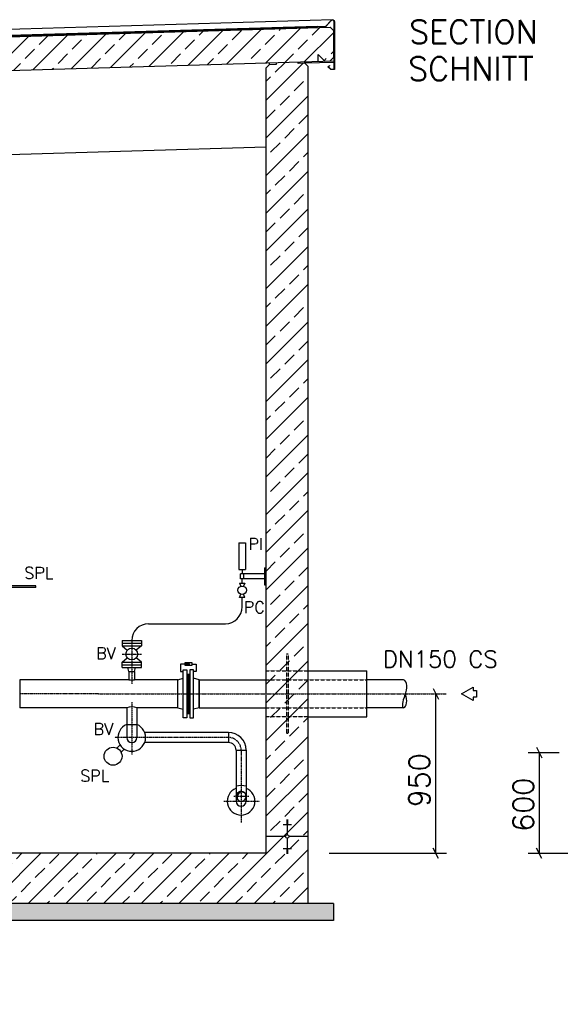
# Model space of a CAD drawing. Header units: millimetres. Extents: x -197187 to 231260338, y -45270 to 70505.
# Tile 73 of 85: x 79765 to 82989, y 2478 to 8345. Entities that reach past the tile are written whole.
import ezdxf
from ezdxf.enums import TextEntityAlignment as Align

# ---------------------------------------------------------------- set-up
doc = ezdxf.new("R2010")
doc.units = ezdxf.units.MM
doc.header["$LTSCALE"] = 0.5
doc.linetypes.add('DASHDOT', pattern=[1, 0.5, -0.25, 0, -0.25])
doc.linetypes.add('HIDDEN', pattern=[0.375, 0.25, -0.125])
for name, color, linetype in [('21', 7, 'Continuous'), ('4', 7, 'Continuous'), ('41', 7, 'Continuous'), ('42', 7, 'Continuous'), ('BEMAßUNG', 7, 'Continuous'), ('Beschriftung', 7, 'Continuous'), ('P-MU050ENTL', 7, 'Continuous'), ('P-MU150AUSL', 7, 'Continuous'), ('P-MU200AUSL', 7, 'Continuous')]:
    doc.layers.add(name, color=color, linetype=linetype)
doc.styles.add('ROMANS', font='ROMANS', dxfattribs={"height": 0.2})

msp = doc.modelspace()

# ---------------------------------------------------------------- hatches: boundary and pattern name
at = {"lineweight": 5}
h = msp.add_hatch(dxfattribs=at)
h.set_pattern_fill('ANSI33', color=256, scale=25)
h.set_pattern_definition([(45, (102977.92, 8056.34), (-112.2532, 112.2532), []), (45, (103090.18, 8056.34), (-112.2532, 112.2532), [79.375, -39.6875])])
h.paths.add_polyline_path([(81635.78, 8280.707), (81615.789, 8300.107), (70605.838, 7969.809), (70585.847, 7949.209), (70585.847, 7788.471), (70605.838, 7769.071), (70635.78, 7769.969), (70675.78, 7811.169), (70675.78, 7771.169), (81615.789, 8099.369), (81635.78, 8119.969)])
h = msp.add_hatch(dxfattribs=at)
h.set_pattern_fill('ANSI33', color=256, scale=25)
h.set_pattern_definition([(45, (102252.92, 5310.06), (-112.2532, 112.2532), []), (45, (102365.18, 5310.06), (-112.2532, 112.2532), [79.375, -39.6875])])
h.paths.add_polyline_path([(81485.78, 3378.469), (81235.78, 3378.469), (81235.78, 8057.969), (81255.771, 8078.569), (81295.753, 8079.768), (81295.453, 8089.759), (81425.507, 8093.661), (81425.807, 8083.67), (81465.789, 8084.869), (81485.78, 8065.469)])
h.paths.add_polyline_path([(81235.78, 3378.469), (81485.78, 3378.469), (81485.78, 3078.469), (77750.78, 3078.469), (77750.78, 2578.469), (76750.78, 2578.469), (76750.78, 3078.469), (70735.78, 3078.469), (70735.78, 7742.969), (70755.771, 7763.569), (70795.753, 7764.768), (70795.453, 7774.759), (70925.507, 7778.661), (70925.807, 7768.67), (70965.789, 7769.869), (70985.78, 7750.469), (70985.78, 3378.469), (76970.78, 3378.469), (76970.78, 3348.469), (77000.78, 3348.469), (77000.78, 2878.469), (77500.78, 2878.469), (77500.78, 3348.469), (77530.78, 3348.469), (77530.78, 3378.469)])
h = msp.add_hatch(color=256)
h.dxf.hatch_style = 1
h.paths.add_polyline_path([(80778.027, 4505.973), (80768.656, 4500.563), (80768.656, 4511.384)])
h = msp.add_hatch(dxfattribs=at)
h.set_pattern_fill('NET3', color=256, angle=90)
h.set_pattern_definition([(90, (77561.3506, 49447.378), (-3.175, 2e-16), []), (150, (77561.3506, 49447.378), (-1.5875, -2.74963066), []), (210, (77561.3506, 49447.378), (1.5875, -2.74963066), [])])
h.paths.add_polyline_path([(80762.78, 4210.969), (80780.78, 4210.969), (80780.78, 4445.969), (80762.78, 4445.969)])
at = {"layer": 'Beschriftung', "lineweight": 5}
h = msp.add_hatch(dxfattribs=at)
h.set_pattern_fill('BETON_UNBEWEHRT', color=256, scale=200, angle=90, pattern_type=2)
h.set_pattern_definition([(135, (96877.923, 48240.51), (-35.35534, -35.35534), [25, -12.5])])
h.paths.add_polyline_path([(77750.78, 3078.469), (81635.78, 3078.469), (81635.78, 2978.469), (77750.78, 2978.469)])
h.paths.add_polyline_path([(76750.78, 2578.469), (77750.78, 2578.469), (77750.78, 2478.469), (76750.78, 2478.469)])
h.paths.add_polyline_path([(70585.78, 3078.469), (76750.78, 3078.469), (76750.78, 2978.469), (70585.78, 2978.469)])
at = {"layer": 'P-MU050ENTL', "linetype": 'Continuous', "ltscale": 10}
h = msp.add_hatch(color=256, dxfattribs=at)
h.paths.add_polyline_path([(81062.205, 3717.969), (81055.63, 3717.969), (81055.63, 3717.966, 0.23642214), (81067.724, 3693.823, -0.21485957)])
h.paths.add_polyline_path([(81085.78, 3741.572), (81085.78, 3748.119, 0.41418757), (81055.63, 3717.972), (81055.63, 3717.969), (81062.205, 3717.969, -0.30181199)])
h.paths.add_polyline_path([(81085.78, 3748.119), (81085.78, 3741.572, -0.21362104), (81109.818, 3736.167, 0.23487954)])

# ---------------------------------------------------------------- linework, layer by layer
for p, q in [((81630.421, 8344.219), (70585.847, 8012.876)), ((81540.765, 8304.86), (70585.847, 7976.212)), ((70585.847, 7974.211), (81540.825, 8302.861)), ((70605.838, 7969.809), (81615.789, 8300.107)), ((81615.789, 8300.107), (81635.78, 8280.707)), ((81635.78, 8280.707), (81635.78, 8119.969)), ((70675.78, 7771.169), (81640.78, 8100.119)), ((81545.847, 8097.271), (81545.847, 8137.271)), ((81545.847, 8137.271), (81585.847, 8098.471)), ((81585.847, 8098.471), (81615.789, 8099.369)), ((81635.78, 8119.969), (81615.789, 8099.369)), ((81235.78, 8057.969), (81255.771, 8078.569)), ((81235.78, 3378.469), (81235.78, 8057.969)), ((81255.771, 8078.569), (81255.471, 8088.56)), ((81255.771, 8078.569), (81295.753, 8079.768)), ((81295.753, 8079.768), (81295.453, 8089.759)), ((81425.807, 8083.67), (81425.507, 8093.661)), ((81465.789, 8084.869), (81425.807, 8083.67)), ((81465.789, 8084.869), (81465.489, 8094.86)), ((81640.78, 8090.119), (81465.789, 8084.869)), ((81465.789, 8084.869), (81485.78, 8065.469)), ((81485.78, 3078.469), (81485.78, 8065.469)), ((70985.78, 7280.469), (81235.78, 7587.969)), ((80707.78, 4412.619), (80740.78, 4420.969)), ((80707.78, 4244.319), (80707.78, 4412.619)), ((80762.78, 4445.969), (80780.78, 4445.969)), ((80835.78, 4412.619), (80802.78, 4420.969)), ((80835.78, 4244.319), (80835.78, 4412.619)), ((80835.78, 4412.619), (81235.78, 4412.619)), ((80707.78, 4244.319), (80740.78, 4235.969)), ((80835.78, 4244.319), (80802.78, 4235.969)), ((80835.78, 4244.319), (81235.78, 4244.319)), ((80762.78, 4210.969), (80780.78, 4210.969)), ((81360.78, 3578.469), (81360.78, 3488.822)), ((81335.78, 3549.963), (81385.78, 3549.963)), ((81355.78, 3578.122), (81365.78, 3578.122)), ((81355.78, 3574.602), (81365.78, 3574.602)), ((81355.78, 3571.082), (81365.78, 3571.082)), ((81355.78, 3567.563), (81365.78, 3567.563)), ((81355.78, 3564.043), (81365.78, 3564.043)), ((81355.78, 3560.523), (81365.78, 3560.523)), ((81355.78, 3557.003), (81365.78, 3557.003)), ((81355.78, 3553.483), (81365.78, 3553.483)), ((81350.427, 3478.469), (81235.78, 3478.469)), ((81360.78, 3468.116), (81360.78, 3378.469)), ((81485.78, 3478.469), (81371.132, 3478.469)), ((81335.78, 3406.975), (81385.78, 3406.975)), ((81355.78, 3403.455), (81365.78, 3403.455)), ((81235.78, 3378.469), (77530.78, 3378.469)), ((81355.78, 3399.935), (81365.78, 3399.935)), ((81355.78, 3396.415), (81365.78, 3396.415)), ((81355.78, 3392.895), (81365.78, 3392.895)), ((81355.78, 3389.375), (81365.78, 3389.375)), ((81355.78, 3385.856), (81365.78, 3385.856)), ((81355.78, 3382.336), (81365.78, 3382.336)), ((81355.78, 3378.816), (81365.78, 3378.816)), ((81635.78, 3078.469), (77750.78, 3078.469)), ((81635.78, 3078.469), (81635.78, 2978.469)), ((81635.78, 2978.469), (77750.78, 2978.469))]:
    msp.add_line(p, q)
at = {"linetype": 'Continuous', "ltscale": 10}
msp.add_line((80835.78, 4244.319), (80835.78, 4412.619), dxfattribs=at)
msp.add_lwpolyline([(81606.638, 8063.658), (81620.78, 8049.516), (81640.78, 8049.516), (81640.78, 8332.224, 0.67907867), (81623.501, 8339.08), (81590.803, 8304.36), (81540.825, 8302.861), (81540.765, 8304.86), (81589.915, 8306.334), (81622.045, 8340.451, -0.67907867), (81642.78, 8332.224), (81642.78, 8047.516), (81619.952, 8047.516), (81603.81, 8063.658), (81612.295, 8072.143), (81613.709, 8070.729)], format="xyb", close=True)
for points in [[(80771.78, 4505.973), (80725.107, 4505.973), (80725.107, 4461.427), (80740.78, 4461.427)], [(80792.028, 4505.973), (80818.452, 4505.973), (80818.452, 4461.427), (80802.78, 4461.427)]]:
    msp.add_lwpolyline(points)
for points in [[(80740.78, 4185.969), (80740.78, 4470.969), (80762.78, 4470.969), (80762.78, 4185.969)], [(80751.532, 4496.982), (80751.532, 4514.964), (80792.028, 4514.964), (80792.028, 4496.982)], [(80778.027, 4505.973), (80768.656, 4500.563), (80768.656, 4511.384)], [(80802.78, 4185.969), (80802.78, 4470.969), (80780.78, 4470.969), (80780.78, 4185.969)]]:
    msp.add_lwpolyline(points, close=True)
msp.add_circle((81360.78, 3478.469), 10.353)
at = {"layer": '21', "linetype": 'Continuous', "ltscale": 10}
msp.add_line((81092.06, 4846.176), (81092.06, 4903.026), dxfattribs=at)
at = {"layer": '41', "linetype": 'Continuous', "ltscale": 10}
for p, q in [((81072.06, 5228.026), (81112.06, 5228.026)), ((81072.06, 5228.026), (81072.06, 5068.026)), ((81112.06, 5228.026), (81112.06, 5068.026)), ((81072.06, 5068.026), (81112.06, 5068.026)), ((81092.06, 5068.026), (81092.06, 5043.026)), ((81225.78, 5078.026), (81225.78, 4978.026)), ((81225.78, 5078.026), (81235.78, 5078.026)), ((81077.06, 4988.026), (81107.06, 4988.026)), ((81077.06, 4988.026), (81083.74, 4969.101)), ((81077.06, 4988.026), (81083.74, 4969.101)), ((81082.06, 5013.026), (81082.06, 5043.026)), ((81225.78, 5043.026), (81082.06, 5043.026)), ((81225.78, 5013.026), (81082.06, 5013.026)), ((81092.06, 4988.026), (81092.06, 5013.026)), ((81107.06, 4988.026), (81100.381, 4969.101)), ((81102.06, 5013.026), (81102.06, 5043.026)), ((81225.78, 4978.026), (81235.78, 4978.026)), ((81077.06, 4903.026), (81083.74, 4921.951)), ((81107.06, 4903.026), (81077.06, 4903.026)), ((81107.06, 4903.026), (81100.38, 4921.951)), ((80533.78, 4746.176), (80992.06, 4746.176)), ((80376.28, 4646.176), (80491.28, 4646.176)), ((80376.28, 4646.176), (80376.28, 4614.176)), ((80491.28, 4646.176), (80491.28, 4614.176)), ((80376.28, 4630.176), (80491.28, 4630.176)), ((80376.28, 4614.176), (80491.28, 4614.176)), ((80376.28, 4614.176), (80407.141, 4587.878)), ((80491.28, 4614.176), (80460.419, 4587.878)), ((80376.28, 4516.176), (80407.141, 4542.475)), ((80491.28, 4516.176), (80460.419, 4542.475)), ((80376.28, 4484.176), (80376.28, 4516.176)), ((80376.28, 4516.176), (80491.28, 4516.176)), ((80376.28, 4500.176), (80491.28, 4500.176)), ((80376.28, 4484.176), (80491.28, 4484.176)), ((80416.93, 4462.176), (80411.035, 4484.176)), ((80416.93, 4462.176), (80450.63, 4462.176)), ((80416.93, 4462.176), (80416.93, 4412.176)), ((80450.63, 4462.176), (80456.525, 4484.176)), ((80450.63, 4462.176), (80450.63, 4412.176)), ((80491.28, 4484.176), (80491.28, 4516.176))]:
    msp.add_line(p, q, dxfattribs=at)
at = {"layer": '41', "linetype": 'DASHDOT', "ltscale": 10}
for p, q in [((80433.78, 4646.176), (80433.78, 4386.942)), ((80376.28, 4565.176), (80491.28, 4565.176))]:
    msp.add_line(p, q, dxfattribs=at)
at = {"layer": '41', "linetype": 'Continuous', "ltscale": 10}
for centre, radius in [((81092.06, 4945.526), 25), ((80433.78, 4565.176), 35)]:
    msp.add_circle(centre, radius, dxfattribs=at)
for centre, start, end in [((80992.06, 4846.176), 270, 0), ((80533.78, 4646.176), 90, 180)]:
    msp.add_arc(centre, 100, start, end, dxfattribs=at)
msp.add_ellipse((80433.78, 4412.176), major_axis=(16.85, 0), ratio=0.1011454, start_param=3.14159265, end_param=6.28318531, dxfattribs=at)
at = {"layer": 'BEMAßUNG', "linetype": 'Continuous', "ltscale": 10}
for p, q in [((82231.225, 4359.719), (82262.475, 4297.219)), ((82846.73, 4009.719), (82877.98, 3947.219)), ((82797.705, 3978.469), (82982.113, 3978.469)), ((82862.355, 3978.469), (82862.355, 3378.469)), ((82262.475, 3347.219), (82231.225, 3409.719)), ((82877.98, 3347.219), (82846.73, 3409.719)), ((82797.705, 3378.469), (83848.19, 3378.469))]:
    msp.add_line(p, q, dxfattribs=at)
at = {"layer": 'BEMAßUNG', "linetype": 'Continuous'}
for p, q in [((82246.85, 3378.469), (82246.85, 4328.469)), ((81610.825, 3378.469), (82310.002, 3378.469))]:
    msp.add_line(p, q, dxfattribs=at)
at = {"layer": 'P-MU050ENTL', "linetype": 'Continuous', "ltscale": 10}
for p, q in [((80403.63, 4244.319), (80403.63, 4068.319)), ((80463.93, 4244.319), (80463.93, 4068.319)), ((80463.93, 4144.319), (80403.63, 4144.319)), ((81009.78, 4098.469), (80510.573, 4098.469)), ((81009.78, 4098.469), (81009.78, 4038.169)), ((80364.397, 4023.685), (80345.432, 4004.72)), ((80389.146, 3998.936), (80370.181, 3979.971)), ((81009.78, 4038.169), (80510.573, 4038.169)), ((81055.63, 3992.319), (81055.63, 3688.469)), ((81055.63, 3992.319), (81115.93, 3992.319)), ((81115.93, 3992.319), (81115.93, 3688.469)), ((81055.63, 3717.969), (81055.63, 3688.469))]:
    msp.add_line(p, q, dxfattribs=at)
at = {"layer": 'P-MU050ENTL', "linetype": 'DASHDOT', "ltscale": 10}
for p, q in [((80433.78, 4279.487), (80433.78, 3965.312)), ((81009.78, 4068.319), (80332.637, 4068.319)), ((81085.78, 3992.319), (81085.78, 3561.007)), ((81041.622, 3717.969), (81131.357, 3717.969)), ((80981.799, 3688.469), (81195.782, 3688.469))]:
    msp.add_line(p, q, dxfattribs=at)
at = {"layer": 'P-MU050ENTL', "linetype": 'Continuous', "ltscale": 10}
msp.add_lwpolyline([(81067.724, 3693.823, -1.15122139), (81109.818, 3736.167, 0.86864265), (81067.724, 3693.823)], format="xyb", dxfattribs=at)
msp.add_circle((80322.057, 3956.596), 53.5, dxfattribs=at)
for centre, radius, start, end in [((80433.78, 4068.319), 82.5, 111.4355583, 68.5644417), ((80433.78, 4068.319), 30.15, 180, 0), ((81009.78, 3992.319), 106.15, 0, 90), ((81009.78, 3992.319), 45.85, 0, 90), ((81085.78, 3688.469), 82.5, 111.4355583, 68.5644417), ((81085.78, 3666.531), 115.438, 74.8600111, 105.1399917), ((81085.78, 3717.969), 30.15, 233.2120639, 37.1279583), ((81085.78, 3688.469), 30.15, 180, 358.7646722)]:
    msp.add_arc(centre, radius, start, end, dxfattribs=at)
at = {"layer": 'P-MU050ENTL', "linetype": 'DASHDOT', "ltscale": 10}
msp.add_arc((81009.78, 3992.319), 76, 0, 90, dxfattribs=at)
at = {"layer": 'P-MU150AUSL', "linetype": 'Continuous', "ltscale": 10}
for p, q in [((79862.28, 4972.469), (79678.28, 4972.469)), ((79862.28, 4962.469), (79678.28, 4962.469)), ((79862.28, 4962.469), (79862.28, 4972.469)), ((81485.78, 4464.969), (81835.78, 4464.969)), ((81835.78, 4191.969), (81835.78, 4464.969)), ((79765.78, 4412.619), (79765.78, 4244.319)), ((80416.93, 4412.619), (79765.78, 4412.619)), ((80707.78, 4412.619), (80450.63, 4412.619)), ((80835.78, 4412.619), (80835.78, 4244.319)), ((82054.229, 4412.176), (81835.78, 4412.176)), ((80403.63, 4244.319), (79765.78, 4244.319)), ((80707.78, 4244.319), (80463.93, 4244.319)), ((82054.229, 4243.876), (81835.78, 4243.876)), ((81485.78, 4191.969), (81835.78, 4191.969))]:
    msp.add_line(p, q, dxfattribs=at)
at = {"layer": 'P-MU150AUSL', "linetype": 'HIDDEN', "ltscale": 10}
for p, q in [((81355.78, 4564.969), (81355.78, 4091.969)), ((81365.78, 4564.969), (81355.78, 4564.969)), ((81365.78, 4564.969), (81365.78, 4091.969)), ((81235.78, 4465.412), (81485.78, 4465.412)), ((81235.78, 4412.619), (81835.78, 4412.619)), ((81235.78, 4244.319), (81835.78, 4244.319)), ((81235.78, 4192.412), (81485.78, 4192.412)), ((81365.78, 4091.969), (81355.78, 4091.969))]:
    msp.add_line(p, q, dxfattribs=at)
at = {"layer": 'P-MU150AUSL', "linetype": 'DASHDOT', "ltscale": 10}
for q in [(79765.78, 4328.469), (82310.002, 4328.469)]:
    msp.add_line((80235.78, 4328.469), q, dxfattribs=at)
at = {"layer": 'P-MU150AUSL', "linetype": 'Continuous', "ltscale": 10}
msp.add_arc((80433.78, 4177.631), 73.187, 65.6721222, 114.327875, dxfattribs=at)
for centre, major_axis, ratio, start_param, end_param in [((82023.124, 4335.156), (31.104, 77.02), 0.51427667, 4.71238898, 6.28318531), ((82083.997, 4309.517), (-29.769, -65.64), 0.32393588, 4.71238898, 6.28318531), ((82023.124, 4320.897), (31.104, -77.02), 0.51427667, 0, 1.4518566)]:
    msp.add_ellipse(centre, major_axis=major_axis, ratio=ratio, start_param=start_param, end_param=end_param, dxfattribs=at)
at = {"layer": 'P-MU200AUSL', "ltscale": 100}
msp.add_lwpolyline([(82400.277, 4328.469), (82469.558, 4368.469), (82469.558, 4348.469), (82489.558, 4348.469), (82489.558, 4308.469), (82469.558, 4308.469), (82469.558, 4288.469), (82400.277, 4328.469)], close=True, dxfattribs=at)

# ---------------------------------------------------------------- texts
at = {"layer": '4', "linetype": 'Continuous', "ltscale": 10, "style": 'ROMANS'}
for s, p in [('SECTION', (82086.838, 8202.225)), ('SCHNITT', (82080.804, 7982.514))]:
    msp.add_text(s, height=140, dxfattribs=at).set_placement(p)
at = {"layer": '42', "linetype": 'Continuous', "ltscale": 10, "style": 'ROMANS'}
for s, p in [('PI', (81128.996, 5185.788)), ('PC', (81101.281, 4808.943))]:
    msp.add_text(s, height=70, dxfattribs=at).set_placement(p)
msp.add_text('BV', height=70, rotation=360, dxfattribs=at).set_placement((80221.245, 4535.254))
at = {"layer": 'BEMAßUNG', "linetype": 'Continuous', "ltscale": 10, "style": 'ROMANS'}
for s, p in [('950', (82148.258, 3652.518)), ('600', (82767.972, 3507.03))]:
    msp.add_text(s, height=125, rotation=90, dxfattribs=at).set_placement(p, align=Align.MIDDLE_LEFT)
at = {"layer": 'P-MU050ENTL', "linetype": 'Continuous', "ltscale": 10, "style": 'ROMANS'}
msp.add_text('BV', height=70, rotation=360, dxfattribs=at).set_placement((80205.966, 4083.363))
msp.add_text('SPL', height=70, dxfattribs=at).set_placement((80126.273, 3804.98))
at = {"layer": 'P-MU150AUSL', "linetype": 'Continuous', "ltscale": 10, "style": 'ROMANS'}
for s, height, p in [('SPL', 70, (79792.494, 5013.384)), ('DN150 CS', 100, (81930.578, 4485.074))]:
    msp.add_text(s, height=height, dxfattribs=at).set_placement(p)

doc.saveas('drawing.dxf')
